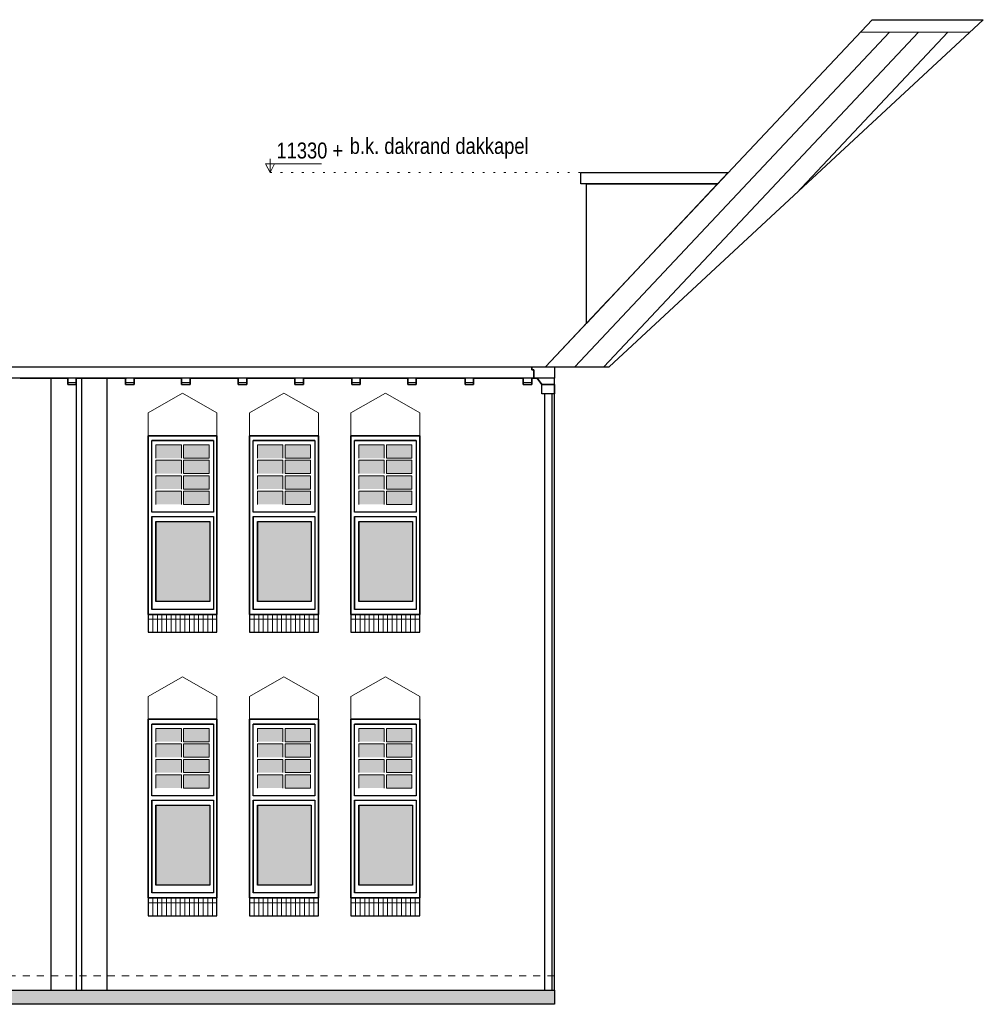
# Model space of a CAD drawing. Extents: x -59835 to 56084, y -767 to 223824.
# Tile 46 of 47: x 27688 to 41279, y 187953 to 201840. Entities that reach past the tile are written whole.
import ezdxf

# ---------------------------------------------------------------- set-up
doc = ezdxf.new("R2010")
doc.units = 0
doc.header["$MEASUREMENT"] = 0
doc.linetypes.add('DASHED', pattern=[200, 100, -100])
doc.linetypes.add('DOT', pattern=[150, 25, -125])
for name, color, linetype in [('102 - MAATVOERING', 7, 'Continuous'), ('21 - BUITENWANDEN', 92, 'Continuous'), ('27 - DAKEN', 92, 'Continuous'), ('31 - BUITENKOZIJNEN', 7, 'Continuous'), ('31.1 - ARCERING', 7, 'Continuous'), ('52 - AFVOERVOORZIENINGEN', 92, 'Continuous'), ('90 - TERREIN', 7, 'Continuous')]:
    doc.layers.add(name, color=color, linetype=linetype)

msp = doc.modelspace()

# ---------------------------------------------------------------- hatches: boundary and pattern name
at = {"layer": '27 - DAKEN', "linetype": 'Continuous', "lineweight": 13}
h = msp.add_hatch(dxfattribs=at)
h.set_pattern_fill("~A--G'$~", color=253, style=0, pattern_type=0)
h.set_pattern_definition([(226.76, (35104, 196943), (218.547, -205.517), [])])
h.paths.add_polyline_path([(35104, 196943), (39541.875, 201662.1875), (41087.25, 201662.1875), (36004, 196943)])
at = {"layer": '31.1 - ARCERING', "linetype": 'Continuous', "lineweight": 5}
for points in [[(29609.875, 195655.5), (29609.875, 195843), (29969.875, 195843), (29969.875, 195655.5)], [(29609.875, 195655.5), (29609.875, 195843), (29969.875, 195843), (29969.875, 195655.5)], [(29999.875, 195655.5), (29999.875, 195843), (30359.875, 195843), (30359.875, 195655.5)], [(29999.875, 195655.5), (29999.875, 195843), (30359.875, 195843), (30359.875, 195655.5)], [(31039.875, 195655.5), (31039.875, 195843), (31399.875, 195843), (31399.875, 195655.5)], [(31039.875, 195655.5), (31039.875, 195843), (31399.875, 195843), (31399.875, 195655.5)], [(31429.875, 195655.5), (31429.875, 195843), (31789.875, 195843), (31789.875, 195655.5)], [(31429.875, 195655.5), (31429.875, 195843), (31789.875, 195843), (31789.875, 195655.5)], [(32469.875, 195655.5), (32469.875, 195843), (32829.875, 195843), (32829.875, 195655.5)], [(32469.875, 195655.5), (32469.875, 195843), (32829.875, 195843), (32829.875, 195655.5)], [(32859.875, 195655.5), (32859.875, 195843), (33219.875, 195843), (33219.875, 195655.5)], [(32859.875, 195655.5), (32859.875, 195843), (33219.875, 195843), (33219.875, 195655.5)], [(29609.875, 195438), (29609.875, 195625.5), (29969.875, 195625.5), (29969.875, 195438)], [(29609.875, 195438), (29609.875, 195625.5), (29969.875, 195625.5), (29969.875, 195438)], [(29999.875, 195438), (29999.875, 195625.5), (30359.875, 195625.5), (30359.875, 195438)], [(29999.875, 195438), (29999.875, 195625.5), (30359.875, 195625.5), (30359.875, 195438)], [(31039.875, 195438), (31039.875, 195625.5), (31399.875, 195625.5), (31399.875, 195438)], [(31039.875, 195438), (31039.875, 195625.5), (31399.875, 195625.5), (31399.875, 195438)], [(31429.875, 195438), (31429.875, 195625.5), (31789.875, 195625.5), (31789.875, 195438)], [(31429.875, 195438), (31429.875, 195625.5), (31789.875, 195625.5), (31789.875, 195438)], [(32469.875, 195438), (32469.875, 195625.5), (32829.875, 195625.5), (32829.875, 195438)], [(32469.875, 195438), (32469.875, 195625.5), (32829.875, 195625.5), (32829.875, 195438)], [(32859.875, 195438), (32859.875, 195625.5), (33219.875, 195625.5), (33219.875, 195438)], [(32859.875, 195438), (32859.875, 195625.5), (33219.875, 195625.5), (33219.875, 195438)], [(29609.875, 195220.5), (29609.875, 195408), (29969.875, 195408), (29969.875, 195220.5)], [(29609.875, 195220.5), (29609.875, 195408), (29969.875, 195408), (29969.875, 195220.5)], [(29999.875, 195220.5), (29999.875, 195408), (30359.875, 195408), (30359.875, 195220.5)], [(29999.875, 195220.5), (29999.875, 195408), (30359.875, 195408), (30359.875, 195220.5)], [(31039.875, 195220.5), (31039.875, 195408), (31399.875, 195408), (31399.875, 195220.5)], [(31039.875, 195220.5), (31039.875, 195408), (31399.875, 195408), (31399.875, 195220.5)], [(31429.875, 195220.5), (31429.875, 195408), (31789.875, 195408), (31789.875, 195220.5)], [(31429.875, 195220.5), (31429.875, 195408), (31789.875, 195408), (31789.875, 195220.5)], [(32469.875, 195220.5), (32469.875, 195408), (32829.875, 195408), (32829.875, 195220.5)], [(32469.875, 195220.5), (32469.875, 195408), (32829.875, 195408), (32829.875, 195220.5)], [(32859.875, 195220.5), (32859.875, 195408), (33219.875, 195408), (33219.875, 195220.5)], [(32859.875, 195220.5), (32859.875, 195408), (33219.875, 195408), (33219.875, 195220.5)], [(29609.875, 195003), (29609.875, 195190.5), (29969.875, 195190.5), (29969.875, 195003)], [(29609.875, 195003), (29609.875, 195190.5), (29969.875, 195190.5), (29969.875, 195003)], [(29999.875, 195003), (29999.875, 195190.5), (30359.875, 195190.5), (30359.875, 195003)], [(29999.875, 195003), (29999.875, 195190.5), (30359.875, 195190.5), (30359.875, 195003)], [(31039.875, 195003), (31039.875, 195190.5), (31399.875, 195190.5), (31399.875, 195003)], [(31039.875, 195003), (31039.875, 195190.5), (31399.875, 195190.5), (31399.875, 195003)], [(31429.875, 195003), (31429.875, 195190.5), (31789.875, 195190.5), (31789.875, 195003)], [(31429.875, 195003), (31429.875, 195190.5), (31789.875, 195190.5), (31789.875, 195003)], [(32469.875, 195003), (32469.875, 195190.5), (32829.875, 195190.5), (32829.875, 195003)], [(32469.875, 195003), (32469.875, 195190.5), (32829.875, 195190.5), (32829.875, 195003)], [(32859.875, 195003), (32859.875, 195190.5), (33219.875, 195190.5), (33219.875, 195003)], [(32859.875, 195003), (32859.875, 195190.5), (33219.875, 195190.5), (33219.875, 195003)], [(29610, 193633), (29610, 194763), (30369.875, 194763), (30369.875, 193633)], [(29610, 193633), (29610, 194763), (30369.875, 194763), (30369.875, 193633)], [(31040, 193633), (31040, 194763), (31799.875, 194763), (31799.875, 193633)], [(31040, 193633), (31040, 194763), (31799.875, 194763), (31799.875, 193633)], [(32470, 193633), (32470, 194763), (33229.875, 194763), (33229.875, 193633)], [(32470, 193633), (32470, 194763), (33229.875, 194763), (33229.875, 193633)], [(29609.875, 191655.5), (29609.875, 191843), (29969.875, 191843), (29969.875, 191655.5)], [(29609.875, 191655.5), (29609.875, 191843), (29969.875, 191843), (29969.875, 191655.5)], [(29999.875, 191655.5), (29999.875, 191843), (30359.875, 191843), (30359.875, 191655.5)], [(29999.875, 191655.5), (29999.875, 191843), (30359.875, 191843), (30359.875, 191655.5)], [(31039.875, 191655.5), (31039.875, 191843), (31399.875, 191843), (31399.875, 191655.5)], [(31039.875, 191655.5), (31039.875, 191843), (31399.875, 191843), (31399.875, 191655.5)], [(31429.875, 191655.5), (31429.875, 191843), (31789.875, 191843), (31789.875, 191655.5)], [(31429.875, 191655.5), (31429.875, 191843), (31789.875, 191843), (31789.875, 191655.5)], [(32469.875, 191655.5), (32469.875, 191843), (32829.875, 191843), (32829.875, 191655.5)], [(32469.875, 191655.5), (32469.875, 191843), (32829.875, 191843), (32829.875, 191655.5)], [(32859.875, 191655.5), (32859.875, 191843), (33219.875, 191843), (33219.875, 191655.5)], [(32859.875, 191655.5), (32859.875, 191843), (33219.875, 191843), (33219.875, 191655.5)], [(29609.875, 191438), (29609.875, 191625.5), (29969.875, 191625.5), (29969.875, 191438)], [(29609.875, 191438), (29609.875, 191625.5), (29969.875, 191625.5), (29969.875, 191438)], [(29999.875, 191438), (29999.875, 191625.5), (30359.875, 191625.5), (30359.875, 191438)], [(29999.875, 191438), (29999.875, 191625.5), (30359.875, 191625.5), (30359.875, 191438)], [(31039.875, 191438), (31039.875, 191625.5), (31399.875, 191625.5), (31399.875, 191438)], [(31039.875, 191438), (31039.875, 191625.5), (31399.875, 191625.5), (31399.875, 191438)], [(31429.875, 191438), (31429.875, 191625.5), (31789.875, 191625.5), (31789.875, 191438)], [(31429.875, 191438), (31429.875, 191625.5), (31789.875, 191625.5), (31789.875, 191438)], [(32469.875, 191438), (32469.875, 191625.5), (32829.875, 191625.5), (32829.875, 191438)], [(32469.875, 191438), (32469.875, 191625.5), (32829.875, 191625.5), (32829.875, 191438)], [(32859.875, 191438), (32859.875, 191625.5), (33219.875, 191625.5), (33219.875, 191438)], [(32859.875, 191438), (32859.875, 191625.5), (33219.875, 191625.5), (33219.875, 191438)], [(29609.875, 191220.5), (29609.875, 191408), (29969.875, 191408), (29969.875, 191220.5)], [(29609.875, 191220.5), (29609.875, 191408), (29969.875, 191408), (29969.875, 191220.5)], [(29999.875, 191220.5), (29999.875, 191408), (30359.875, 191408), (30359.875, 191220.5)], [(29999.875, 191220.5), (29999.875, 191408), (30359.875, 191408), (30359.875, 191220.5)], [(31039.875, 191220.5), (31039.875, 191408), (31399.875, 191408), (31399.875, 191220.5)], [(31039.875, 191220.5), (31039.875, 191408), (31399.875, 191408), (31399.875, 191220.5)], [(31429.875, 191220.5), (31429.875, 191408), (31789.875, 191408), (31789.875, 191220.5)], [(31429.875, 191220.5), (31429.875, 191408), (31789.875, 191408), (31789.875, 191220.5)], [(32469.875, 191220.5), (32469.875, 191408), (32829.875, 191408), (32829.875, 191220.5)], [(32469.875, 191220.5), (32469.875, 191408), (32829.875, 191408), (32829.875, 191220.5)], [(32859.875, 191220.5), (32859.875, 191408), (33219.875, 191408), (33219.875, 191220.5)], [(32859.875, 191220.5), (32859.875, 191408), (33219.875, 191408), (33219.875, 191220.5)], [(29609.875, 191003), (29609.875, 191190.5), (29969.875, 191190.5), (29969.875, 191003)], [(29609.875, 191003), (29609.875, 191190.5), (29969.875, 191190.5), (29969.875, 191003)], [(29999.875, 191003), (29999.875, 191190.5), (30359.875, 191190.5), (30359.875, 191003)], [(29999.875, 191003), (29999.875, 191190.5), (30359.875, 191190.5), (30359.875, 191003)], [(31039.875, 191003), (31039.875, 191190.5), (31399.875, 191190.5), (31399.875, 191003)], [(31039.875, 191003), (31039.875, 191190.5), (31399.875, 191190.5), (31399.875, 191003)], [(31429.875, 191003), (31429.875, 191190.5), (31789.875, 191190.5), (31789.875, 191003)], [(31429.875, 191003), (31429.875, 191190.5), (31789.875, 191190.5), (31789.875, 191003)], [(32469.875, 191003), (32469.875, 191190.5), (32829.875, 191190.5), (32829.875, 191003)], [(32469.875, 191003), (32469.875, 191190.5), (32829.875, 191190.5), (32829.875, 191003)], [(32859.875, 191003), (32859.875, 191190.5), (33219.875, 191190.5), (33219.875, 191003)], [(32859.875, 191003), (32859.875, 191190.5), (33219.875, 191190.5), (33219.875, 191003)], [(29610, 189633), (29610, 190763), (30369.875, 190763), (30369.875, 189633)], [(29610, 189633), (29610, 190763), (30369.875, 190763), (30369.875, 189633)], [(31040, 189633), (31040, 190763), (31799.875, 190763), (31799.875, 189633)], [(31040, 189633), (31040, 190763), (31799.875, 190763), (31799.875, 189633)], [(32470, 189633), (32470, 190763), (33229.875, 190763), (33229.875, 189633)], [(32470, 189633), (32470, 190763), (33229.875, 190763), (33229.875, 189633)]]:
    msp.add_hatch(color=253, dxfattribs=at).paths.add_polyline_path(points)
at = {"layer": '90 - TERREIN', "linetype": 'Continuous', "lineweight": 5}
msp.add_hatch(color=7, dxfattribs=at).paths.add_polyline_path([(12950, 187953), (12950, 188153), (35230, 188153), (35230, 187953)])

# ---------------------------------------------------------------- linework, layer by layer
at = {"layer": '102 - MAATVOERING', "color": 213, "linetype": 'Continuous', "lineweight": 13}
for points in [[(31218, 199876.75), (31218, 199683), (31155.5, 199808), (31943, 199808)], [(31218, 199683), (31280.5, 199808)]]:
    msp.add_lwpolyline(points, dxfattribs=at)
at = {"layer": '102 - MAATVOERING', "color": 8, "linetype": 'DOT', "lineweight": 5}
msp.add_lwpolyline([(31218, 199683), (35600, 199683)], dxfattribs=at)
at = {"layer": '102 - MAATVOERING', "color": 213, "linetype": 'DASHED', "lineweight": 13}
msp.add_lwpolyline([(35230, 188353), (14780, 188353)], dxfattribs=at)
at = {"layer": '21 - BUITENWANDEN', "color": 92, "linetype": 'Continuous', "lineweight": 25}
for points in [[(35680, 197555.5), (35680, 199523)], [(35680, 199523), (37530.125, 199523), (35680, 197555.5)], [(27695, 196783.25), (28365, 196783.25)], [(28130, 188153), (28130, 196783)], [(28485, 196783.25), (28485, 196693.25), (28365, 196693.25), (28365, 196783.25)], [(28485, 196783.25), (29195, 196783.25)], [(28920, 188153), (28920, 196783)], [(29300, 196783), (29300, 196693), (29180, 196693), (29180, 196783)], [(29300, 196783), (29970, 196783)], [(30090, 196783), (30090, 196693), (29970, 196693), (29970, 196783)], [(30090, 196783), (30770, 196783)], [(30890, 196783), (30890, 196693), (30770, 196693), (30770, 196783)], [(30890, 196783), (31570, 196783)], [(31690, 196783), (31690, 196693), (31570, 196693), (31570, 196783)], [(31690, 196783), (32370, 196783)], [(32490, 196783), (32490, 196693), (32370, 196693), (32370, 196783)], [(32490, 196783), (33160, 196783)], [(33280, 196783), (33280, 196693), (33160, 196693), (33160, 196783)], [(33280, 196783), (33970, 196783)], [(34090, 196783), (34090, 196693), (33970, 196693), (33970, 196783)], [(34090, 196783), (34790, 196783)], [(34910, 196783), (34910, 196693), (34790, 196693), (34790, 196783)], [(34910, 196783), (34985, 196783), (35050, 196693), (35230, 196693)], [(35230, 188153), (35230, 196693)], [(30470, 193203), (30470, 195973), (29500, 195973), (29500, 193203)], [(31900, 193203), (31900, 195973), (30930, 195973), (30930, 193203)], [(33330, 193203), (33330, 195973), (32360, 195973), (32360, 193203)], [(29500, 193203), (30470, 193203)], [(30930, 193203), (31900, 193203)], [(32360, 193203), (33330, 193203)], [(30470, 189203), (30470, 191973), (29500, 191973), (29500, 189203)], [(31900, 189203), (31900, 191973), (30930, 191973), (30930, 189203)], [(33330, 189203), (33330, 191973), (32360, 191973), (32360, 189203)], [(29500, 189203), (30470, 189203)], [(30930, 189203), (31900, 189203)], [(32360, 189203), (33330, 189203)], [(14780, 188153), (35230, 188153)]]:
    msp.add_lwpolyline(points, dxfattribs=at)
at = {"layer": '21 - BUITENWANDEN', "color": 5, "linetype": 'Continuous', "lineweight": 5}
for points in [[(28485, 196783.25), (28485, 188153)], [(28565, 196782.75), (28565, 188153)], [(29985, 196573), (29500, 196293)], [(29985, 196573), (30470, 196293)], [(31415, 196573), (30930, 196293)], [(31415, 196573), (31900, 196293)], [(32845, 196573), (32360, 196293)], [(32845, 196573), (33330, 196293)], [(29500, 195973), (29500, 196293)], [(30470, 195973), (30470, 196293)], [(30930, 195973), (30930, 196293)], [(31900, 195973), (31900, 196293)], [(32360, 195973), (32360, 196293)], [(33330, 195973), (33330, 196293)], [(29985, 192573), (29500, 192293)], [(29985, 192573), (30470, 192293)], [(31415, 192573), (30930, 192293)], [(31415, 192573), (31900, 192293)], [(32845, 192573), (32360, 192293)], [(32845, 192573), (33330, 192293)], [(29500, 191973), (29500, 192293)], [(30470, 191973), (30470, 192293)], [(30930, 191973), (30930, 192293)], [(31900, 191973), (31900, 192293)], [(32360, 191973), (32360, 192293)], [(33330, 191973), (33330, 192293)]]:
    msp.add_lwpolyline(points, dxfattribs=at)
at = {"layer": '27 - DAKEN', "color": 92, "linetype": 'Continuous', "lineweight": 25}
for points in [[(39709, 201840), (35104, 196943)], [(35230, 196943), (36004, 196943), (41278.75, 201840)], [(39709, 201840), (41278.75, 201840)]]:
    msp.add_lwpolyline(points, dxfattribs=at)
at = {"layer": '27 - DAKEN', "color": 5, "linetype": 'Continuous', "lineweight": 5}
msp.add_lwpolyline([(41087.25, 201662.1875), (39541.875, 201662.1875)], dxfattribs=at)
at = {"layer": '27 - DAKEN', "color": 92, "linetype": 'Continuous', "lineweight": 25}
msp.add_lwpolyline([(35600, 199683), (37680.625, 199683), (37530.125, 199523), (35600, 199523)], close=True, dxfattribs=at)
at = {"layer": '31 - BUITENKOZIJNEN', "color": 92, "linetype": 'Continuous', "lineweight": 25}
for points in [[(29500, 193453), (29500, 195973), (30470, 195973), (30470, 193453)], [(30930, 193453), (30930, 195973), (31900, 195973), (31900, 193453)], [(32360, 193453), (32360, 195973), (33330, 195973), (33330, 193453)], [(29549.875, 194893), (29550, 195903), (30420, 195903), (30419.875, 194893)], [(30979.875, 194893), (30980, 195903), (31850, 195903), (31849.875, 194893)], [(32409.875, 194893), (32410, 195903), (33280, 195903), (33279.875, 194893)], [(29550, 193523), (29549.875, 194833), (30419.875, 194833), (30420, 193523)], [(29609.875, 194763), (30369.875, 194763), (30370, 193633), (29610, 193633)], [(30980, 193523), (30979.875, 194833), (31849.875, 194833), (31850, 193523)], [(31039.875, 194763), (31799.875, 194763), (31800, 193633), (31040, 193633)], [(32410, 193523), (32409.875, 194833), (33279.875, 194833), (33280, 193523)], [(32469.875, 194763), (33229.875, 194763), (33230, 193633), (32470, 193633)], [(29500, 193453), (29500, 193203), (30470, 193203), (30470, 193453)], [(30930, 193453), (30930, 193203), (31900, 193203), (31900, 193453)], [(32360, 193453), (32360, 193203), (33330, 193203), (33330, 193453)], [(29500, 189453), (29500, 191973), (30470, 191973), (30470, 189453)], [(30930, 189453), (30930, 191973), (31900, 191973), (31900, 189453)], [(32360, 189453), (32360, 191973), (33330, 191973), (33330, 189453)], [(29549.875, 190893), (29550, 191903), (30420, 191903), (30419.875, 190893)], [(30979.875, 190893), (30980, 191903), (31850, 191903), (31849.875, 190893)], [(32409.875, 190893), (32410, 191903), (33280, 191903), (33279.875, 190893)], [(29550, 189523), (29549.875, 190833), (30419.875, 190833), (30420, 189523)], [(30980, 189523), (30979.875, 190833), (31849.875, 190833), (31850, 189523)], [(32410, 189523), (32409.875, 190833), (33279.875, 190833), (33280, 189523)], [(29609.875, 190763), (30369.875, 190763), (30370, 189633), (29610, 189633)], [(31039.875, 190763), (31799.875, 190763), (31800, 189633), (31040, 189633)], [(32469.875, 190763), (33229.875, 190763), (33230, 189633), (32470, 189633)], [(29500, 189453), (29500, 189203), (30470, 189203), (30470, 189453)], [(30930, 189453), (30930, 189203), (31900, 189203), (31900, 189453)], [(32360, 189453), (32360, 189203), (33330, 189203), (33330, 189453)]]:
    msp.add_lwpolyline(points, close=True, dxfattribs=at)
for points in [[(30420, 195903), (29550, 195903)], [(31850, 195903), (30980, 195903)], [(33280, 195903), (32410, 195903)], [(29549.875, 194833), (29550, 193523)], [(29609.875, 194763), (29610, 193633)], [(30979.875, 194833), (30980, 193523)], [(31039.875, 194763), (31040, 193633)], [(32409.875, 194833), (32410, 193523)], [(32469.875, 194763), (32470, 193633)], [(29500, 193453), (30470, 193453)], [(30930, 193453), (31900, 193453)], [(32360, 193453), (33330, 193453)], [(30420, 191903), (29550, 191903)], [(31850, 191903), (30980, 191903)], [(33280, 191903), (32410, 191903)], [(29549.875, 190833), (29550, 189523)], [(30979.875, 190833), (30980, 189523)], [(32409.875, 190833), (32410, 189523)], [(29609.875, 190763), (29610, 189633)], [(31039.875, 190763), (31040, 189633)], [(32469.875, 190763), (32470, 189633)], [(29500, 189453), (30470, 189453)], [(30930, 189453), (31900, 189453)], [(32360, 189453), (33330, 189453)]]:
    msp.add_lwpolyline(points, dxfattribs=at)
at = {"layer": '31 - BUITENKOZIJNEN', "color": 5, "linetype": 'Continuous', "lineweight": 5}
for points in [[(29609.875, 195655.5), (29609.875, 195843)], [(29609.875, 195843), (29969.875, 195843)], [(29610, 195843), (29970, 195843)], [(29969.875, 195655.5), (29969.875, 195843)], [(29999.875, 195655.5), (29999.875, 195843)], [(30359.875, 195843), (29999.875, 195843)], [(29999.875, 195655.5), (30359.875, 195655.5), (30359.875, 195843)], [(30000, 195843), (30360, 195843)], [(31039.875, 195655.5), (31039.875, 195843)], [(31039.875, 195843), (31399.875, 195843)], [(31040, 195843), (31400, 195843)], [(31399.875, 195655.5), (31399.875, 195843)], [(31429.875, 195655.5), (31429.875, 195843)], [(31789.875, 195843), (31429.875, 195843)], [(31429.875, 195655.5), (31789.875, 195655.5), (31789.875, 195843)], [(31430, 195843), (31790, 195843)], [(32469.875, 195655.5), (32469.875, 195843)], [(32469.875, 195843), (32829.875, 195843)], [(32470, 195843), (32830, 195843)], [(32829.875, 195655.5), (32829.875, 195843)], [(32859.875, 195655.5), (32859.875, 195843)], [(33219.875, 195843), (32859.875, 195843)], [(32859.875, 195655.5), (33219.875, 195655.5), (33219.875, 195843)], [(32860, 195843), (33220, 195843)], [(29609.875, 195438), (29609.875, 195625.5)], [(29609.875, 195625.5), (29969.875, 195625.5)], [(29969.875, 195438), (29969.875, 195625.5)], [(29999.875, 195438), (29999.875, 195625.5)], [(30359.875, 195625.5), (29999.875, 195625.5)], [(29999.875, 195438), (30359.875, 195438), (30359.875, 195625.5)], [(31039.875, 195438), (31039.875, 195625.5)], [(31039.875, 195625.5), (31399.875, 195625.5)], [(31399.875, 195438), (31399.875, 195625.5)], [(31429.875, 195438), (31429.875, 195625.5)], [(31789.875, 195625.5), (31429.875, 195625.5)], [(31429.875, 195438), (31789.875, 195438), (31789.875, 195625.5)], [(32469.875, 195438), (32469.875, 195625.5)], [(32469.875, 195625.5), (32829.875, 195625.5)], [(32829.875, 195438), (32829.875, 195625.5)], [(32859.875, 195438), (32859.875, 195625.5)], [(33219.875, 195625.5), (32859.875, 195625.5)], [(32859.875, 195438), (33219.875, 195438), (33219.875, 195625.5)], [(29609.875, 195220.5), (29609.875, 195408)], [(29609.875, 195408), (29969.875, 195408)], [(29969.875, 195220.5), (29969.875, 195408)], [(29999.875, 195220.5), (29999.875, 195408)], [(30359.875, 195408), (29999.875, 195408)], [(29999.875, 195220.5), (30359.875, 195220.5), (30359.875, 195408)], [(31039.875, 195220.5), (31039.875, 195408)], [(31039.875, 195408), (31399.875, 195408)], [(31399.875, 195220.5), (31399.875, 195408)], [(31429.875, 195220.5), (31429.875, 195408)], [(31789.875, 195408), (31429.875, 195408)], [(31429.875, 195220.5), (31789.875, 195220.5), (31789.875, 195408)], [(32469.875, 195220.5), (32469.875, 195408)], [(32469.875, 195408), (32829.875, 195408)], [(32829.875, 195220.5), (32829.875, 195408)], [(32859.875, 195220.5), (32859.875, 195408)], [(33219.875, 195408), (32859.875, 195408)], [(32859.875, 195220.5), (33219.875, 195220.5), (33219.875, 195408)], [(29609.875, 195003), (29609.875, 195190.5)], [(29609.875, 195190.5), (29969.875, 195190.5)], [(29969.875, 195003), (29969.875, 195190.5)], [(29999.875, 195003), (29999.875, 195190.5)], [(30359.875, 195190.5), (29999.875, 195190.5)], [(29999.875, 195003), (30359.875, 195003), (30359.875, 195190.5)], [(31039.875, 195003), (31039.875, 195190.5)], [(31039.875, 195190.5), (31399.875, 195190.5)], [(31399.875, 195003), (31399.875, 195190.5)], [(31429.875, 195003), (31429.875, 195190.5)], [(31789.875, 195190.5), (31429.875, 195190.5)], [(31429.875, 195003), (31789.875, 195003), (31789.875, 195190.5)], [(32469.875, 195003), (32469.875, 195190.5)], [(32469.875, 195190.5), (32829.875, 195190.5)], [(32829.875, 195003), (32829.875, 195190.5)], [(32859.875, 195003), (32859.875, 195190.5)], [(33219.875, 195190.5), (32859.875, 195190.5)], [(32859.875, 195003), (33219.875, 195003), (33219.875, 195190.5)], [(29564.625, 193203), (29564.625, 193453)], [(29629.25, 193203), (29629.25, 193453)], [(29693.875, 193203), (29693.875, 193453)], [(29758.5, 193203), (29758.5, 193453)], [(29823.125, 193203), (29823.125, 193453)], [(29887.75, 193203), (29887.75, 193453)], [(29952.375, 193203), (29952.375, 193453)], [(30017, 193203), (30017, 193453)], [(30081.625, 193203), (30081.625, 193453)], [(30146.25, 193203), (30146.25, 193453)], [(30210.875, 193203), (30210.875, 193453)], [(30275.5, 193203), (30275.5, 193453)], [(30340.125, 193203), (30340.125, 193453)], [(30404.75, 193203), (30404.75, 193453)], [(30994.625, 193203), (30994.625, 193453)], [(31059.25, 193203), (31059.25, 193453)], [(31123.875, 193203), (31123.875, 193453)], [(31188.5, 193203), (31188.5, 193453)], [(31253.125, 193203), (31253.125, 193453)], [(31317.75, 193203), (31317.75, 193453)], [(31382.375, 193203), (31382.375, 193453)], [(31447, 193203), (31447, 193453)], [(31511.625, 193203), (31511.625, 193453)], [(31576.25, 193203), (31576.25, 193453)], [(31640.875, 193203), (31640.875, 193453)], [(31705.5, 193203), (31705.5, 193453)], [(31770.125, 193203), (31770.125, 193453)], [(31834.75, 193203), (31834.75, 193453)], [(32424.625, 193203), (32424.625, 193453)], [(32489.25, 193203), (32489.25, 193453)], [(32553.875, 193203), (32553.875, 193453)], [(32618.5, 193203), (32618.5, 193453)], [(32683.125, 193203), (32683.125, 193453)], [(32747.75, 193203), (32747.75, 193453)], [(32812.375, 193203), (32812.375, 193453)], [(32877, 193203), (32877, 193453)], [(32941.625, 193203), (32941.625, 193453)], [(33006.25, 193203), (33006.25, 193453)], [(33070.875, 193203), (33070.875, 193453)], [(33135.5, 193203), (33135.5, 193453)], [(33200.125, 193203), (33200.125, 193453)], [(33264.75, 193203), (33264.75, 193453)], [(30470, 193383), (29500, 193383)], [(31900, 193383), (30930, 193383)], [(33330, 193383), (32360, 193383)], [(29609.875, 191655.5), (29609.875, 191843)], [(29609.875, 191843), (29969.875, 191843)], [(29610, 191843), (29970, 191843)], [(29969.875, 191655.5), (29969.875, 191843)], [(29999.875, 191655.5), (29999.875, 191843)], [(30359.875, 191843), (29999.875, 191843)], [(29999.875, 191655.5), (30359.875, 191655.5), (30359.875, 191843)], [(30000, 191843), (30360, 191843)], [(31039.875, 191655.5), (31039.875, 191843)], [(31039.875, 191843), (31399.875, 191843)], [(31040, 191843), (31400, 191843)], [(31399.875, 191655.5), (31399.875, 191843)], [(31429.875, 191655.5), (31429.875, 191843)], [(31789.875, 191843), (31429.875, 191843)], [(31429.875, 191655.5), (31789.875, 191655.5), (31789.875, 191843)], [(31430, 191843), (31790, 191843)], [(32469.875, 191655.5), (32469.875, 191843)], [(32469.875, 191843), (32829.875, 191843)], [(32470, 191843), (32830, 191843)], [(32829.875, 191655.5), (32829.875, 191843)], [(32859.875, 191655.5), (32859.875, 191843)], [(33219.875, 191843), (32859.875, 191843)], [(32859.875, 191655.5), (33219.875, 191655.5), (33219.875, 191843)], [(32860, 191843), (33220, 191843)], [(29609.875, 191438), (29609.875, 191625.5)], [(29609.875, 191625.5), (29969.875, 191625.5)], [(29969.875, 191438), (29969.875, 191625.5)], [(29999.875, 191438), (29999.875, 191625.5)], [(30359.875, 191625.5), (29999.875, 191625.5)], [(29999.875, 191438), (30359.875, 191438), (30359.875, 191625.5)], [(31039.875, 191438), (31039.875, 191625.5)], [(31039.875, 191625.5), (31399.875, 191625.5)], [(31399.875, 191438), (31399.875, 191625.5)], [(31429.875, 191438), (31429.875, 191625.5)], [(31789.875, 191625.5), (31429.875, 191625.5)], [(31429.875, 191438), (31789.875, 191438), (31789.875, 191625.5)], [(32469.875, 191438), (32469.875, 191625.5)], [(32469.875, 191625.5), (32829.875, 191625.5)], [(32829.875, 191438), (32829.875, 191625.5)], [(32859.875, 191438), (32859.875, 191625.5)], [(33219.875, 191625.5), (32859.875, 191625.5)], [(32859.875, 191438), (33219.875, 191438), (33219.875, 191625.5)], [(29609.875, 191220.5), (29609.875, 191408)], [(29609.875, 191408), (29969.875, 191408)], [(29969.875, 191220.5), (29969.875, 191408)], [(29999.875, 191220.5), (29999.875, 191408)], [(30359.875, 191408), (29999.875, 191408)], [(29999.875, 191220.5), (30359.875, 191220.5), (30359.875, 191408)], [(31039.875, 191220.5), (31039.875, 191408)], [(31039.875, 191408), (31399.875, 191408)], [(31399.875, 191220.5), (31399.875, 191408)], [(31429.875, 191220.5), (31429.875, 191408)], [(31789.875, 191408), (31429.875, 191408)], [(31429.875, 191220.5), (31789.875, 191220.5), (31789.875, 191408)], [(32469.875, 191220.5), (32469.875, 191408)], [(32469.875, 191408), (32829.875, 191408)], [(32829.875, 191220.5), (32829.875, 191408)], [(32859.875, 191220.5), (32859.875, 191408)], [(33219.875, 191408), (32859.875, 191408)], [(32859.875, 191220.5), (33219.875, 191220.5), (33219.875, 191408)], [(29609.875, 191003), (29609.875, 191190.5)], [(29609.875, 191190.5), (29969.875, 191190.5)], [(29969.875, 191003), (29969.875, 191190.5)], [(29999.875, 191003), (29999.875, 191190.5)], [(30359.875, 191190.5), (29999.875, 191190.5)], [(29999.875, 191003), (30359.875, 191003), (30359.875, 191190.5)], [(31039.875, 191003), (31039.875, 191190.5)], [(31039.875, 191190.5), (31399.875, 191190.5)], [(31399.875, 191003), (31399.875, 191190.5)], [(31429.875, 191003), (31429.875, 191190.5)], [(31789.875, 191190.5), (31429.875, 191190.5)], [(31429.875, 191003), (31789.875, 191003), (31789.875, 191190.5)], [(32469.875, 191003), (32469.875, 191190.5)], [(32469.875, 191190.5), (32829.875, 191190.5)], [(32829.875, 191003), (32829.875, 191190.5)], [(32859.875, 191003), (32859.875, 191190.5)], [(33219.875, 191190.5), (32859.875, 191190.5)], [(32859.875, 191003), (33219.875, 191003), (33219.875, 191190.5)], [(29564.625, 189203), (29564.625, 189453)], [(29629.25, 189203), (29629.25, 189453)], [(29693.875, 189203), (29693.875, 189453)], [(29758.5, 189203), (29758.5, 189453)], [(29823.125, 189203), (29823.125, 189453)], [(29887.75, 189203), (29887.75, 189453)], [(29952.375, 189203), (29952.375, 189453)], [(30017, 189203), (30017, 189453)], [(30081.625, 189203), (30081.625, 189453)], [(30146.25, 189203), (30146.25, 189453)], [(30210.875, 189203), (30210.875, 189453)], [(30275.5, 189203), (30275.5, 189453)], [(30340.125, 189203), (30340.125, 189453)], [(30404.75, 189203), (30404.75, 189453)], [(30994.625, 189203), (30994.625, 189453)], [(31059.25, 189203), (31059.25, 189453)], [(31123.875, 189203), (31123.875, 189453)], [(31188.5, 189203), (31188.5, 189453)], [(31253.125, 189203), (31253.125, 189453)], [(31317.75, 189203), (31317.75, 189453)], [(31382.375, 189203), (31382.375, 189453)], [(31447, 189203), (31447, 189453)], [(31511.625, 189203), (31511.625, 189453)], [(31576.25, 189203), (31576.25, 189453)], [(31640.875, 189203), (31640.875, 189453)], [(31705.5, 189203), (31705.5, 189453)], [(31770.125, 189203), (31770.125, 189453)], [(31834.75, 189203), (31834.75, 189453)], [(32424.625, 189203), (32424.625, 189453)], [(32489.25, 189203), (32489.25, 189453)], [(32553.875, 189203), (32553.875, 189453)], [(32618.5, 189203), (32618.5, 189453)], [(32683.125, 189203), (32683.125, 189453)], [(32747.75, 189203), (32747.75, 189453)], [(32812.375, 189203), (32812.375, 189453)], [(32877, 189203), (32877, 189453)], [(32941.625, 189203), (32941.625, 189453)], [(33006.25, 189203), (33006.25, 189453)], [(33070.875, 189203), (33070.875, 189453)], [(33135.5, 189203), (33135.5, 189453)], [(33200.125, 189203), (33200.125, 189453)], [(33264.75, 189203), (33264.75, 189453)], [(30470, 189383), (29500, 189383)], [(31900, 189383), (30930, 189383)], [(33330, 189383), (32360, 189383)]]:
    msp.add_lwpolyline(points, dxfattribs=at)
at = {"layer": '52 - AFVOERVOORZIENINGEN', "color": 92, "linetype": 'Continuous', "lineweight": 25}
for points in [[(35230, 196783), (19620, 196783), (19620, 196903), (19590, 196903), (19590, 196943), (35230, 196943)], [(34910, 196943), (34910, 196903), (34940, 196903), (34940, 196783)], [(35230, 196783), (34940, 196783), (34940, 196903), (34910, 196903), (34910, 196943), (35230, 196943)], [(35230, 196943), (35230, 196783)], [(28485, 196783.25), (28485, 188153)], [(28565, 188153), (28565, 196782.75)], [(35230, 196693), (35050, 196693), (34985, 196783)], [(35230, 196693), (35230, 196783)], [(35090, 196563.25), (35090, 188153)], [(35200, 188153), (35200, 196563.25)], [(35090, 188153), (35200, 188153)]]:
    msp.add_lwpolyline(points, dxfattribs=at)
for points in [[(28485, 196783.25), (28365, 196783.25), (28365, 196693.25), (28485, 196693.25)], [(29300, 196783), (29180, 196783), (29180, 196693), (29300, 196693)], [(30090, 196783), (29970, 196783), (29970, 196693), (30090, 196693)], [(30890, 196783), (30770, 196783), (30770, 196693), (30890, 196693)], [(31690, 196783), (31570, 196783), (31570, 196693), (31690, 196693)], [(32490, 196783), (32370, 196783), (32370, 196693), (32490, 196693)], [(33280, 196783), (33160, 196783), (33160, 196693), (33280, 196693)], [(34090, 196783), (33970, 196783), (33970, 196693), (34090, 196693)], [(34910, 196783), (34790, 196783), (34790, 196693), (34910, 196693)], [(35230, 196563.25), (35050, 196563.25), (35050, 196693), (35230, 196693)]]:
    msp.add_lwpolyline(points, close=True, dxfattribs=at)
at = {"layer": '52 - AFVOERVOORZIENINGEN', "color": 5, "linetype": 'Continuous', "lineweight": 5}
for points in [[(28485, 196723.25), (28365, 196723.25)], [(29300, 196723), (29180, 196723)], [(30090, 196723), (29970, 196723)], [(30890, 196723), (30770, 196723)], [(31690, 196723), (31570, 196723)], [(32490, 196723), (32370, 196723)], [(33280, 196723), (33160, 196723)], [(34090, 196723), (33970, 196723)], [(34910, 196723), (34790, 196723)]]:
    msp.add_lwpolyline(points, dxfattribs=at)
at = {"layer": '90 - TERREIN', "color": 92, "linetype": 'Continuous', "lineweight": 25}
for points in [[(12950, 188153), (35230, 188153)], [(35230, 188153), (35230, 187953)], [(35230, 187953), (12950, 187953)]]:
    msp.add_lwpolyline(points, dxfattribs=at)

# ---------------------------------------------------------------- texts
at = {"layer": '102 - MAATVOERING', "color": 7, "linetype": 'Continuous', "lineweight": 0, "char_height": 224.999994, "attachment_point": 7, "line_spacing_factor": 0.8}
for s, insert in [('{\\fArial Narrow|b0|i0|c12|p0;b.k. dakrand dakkapel}', (32343, 199879.25)), ('{\\fArial Narrow|b0|i0|c12|p0; 11330 + }', (31238.125, 199879.25))]:
    msp.add_mtext(s, dxfattribs=dict(at, insert=insert))

doc.saveas('drawing.dxf')
